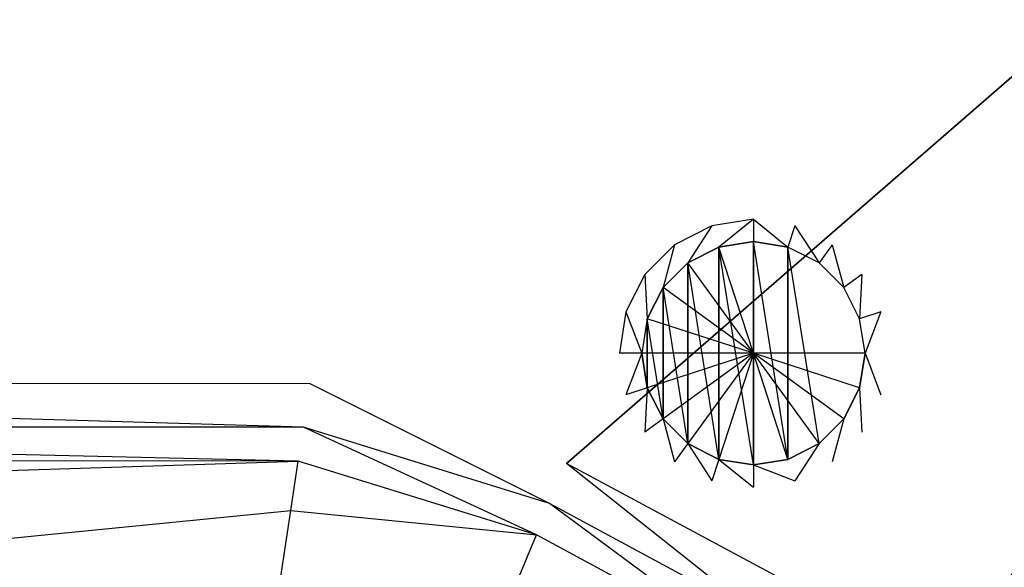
# Model space of a CAD drawing. Extents: x -1.7 to 0, y -0.9 to 0.
# Tile 3 of 5: x -0.85 to -0.52, y -0.63 to -0.45. Entities that reach past the tile are written whole.
import ezdxf

# ---------------------------------------------------------------- set-up
doc = ezdxf.new("R2010")
doc.units = 0
for name, color, linetype in [('L3_W_BA170SUB3LIV_1___REPLACEMT', 7, 'CONTINUOUS'), ('L4_VERTIEFUNG90___REPLACEMTFORE', 7, 'CONTINUOUS'), ('L5_ABLAUF75____REPLACEMTFOREMPT', 7, 'CONTINUOUS')]:
    doc.layers.add(name, color=color, linetype=linetype)

msp = doc.modelspace()

# ---------------------------------------------------------------- linework, layer by layer
at = {"layer": 'L3_W_BA170SUB3LIV_1___REPLACEMT', "color": 8}
for points, invisible_edges in [([(-1.254761, -0.572441), (-1.255144, -0.227632), (-0.237875, -0.227506), (-1.254761, -0.572441)], 13), ([(-1.254761, -0.572441), (-0.237875, -0.227506), (-0.752518, -0.572809), (-1.254761, -0.572441)], 10), ([(-0.752518, -0.572809), (-0.237875, -0.227506), (-0.666424, -0.59951), (-0.752518, -0.572809)], 13), ([(-0.666424, -0.59951), (-0.237875, -0.227506), (-0.593214, -0.638872), (-0.666424, -0.59951)], 10), ([(-0.593214, -0.638872), (-0.237875, -0.227506), (-0.545084, -0.678258), (-0.593214, -0.638872)], 13), ([(-0.545084, -0.678258), (-0.237875, -0.227506), (-0.513049, -0.697909), (-0.545084, -0.678258)], 10), ([(-1.254761, -0.572441), (-0.75473, -0.587399, 0.005483), (-1.255965, -0.587033, 0.005483), (-1.254761, -0.572441)], 13), ([(-0.75473, -0.587399, 0.005483), (-1.254761, -0.572441), (-0.752518, -0.572809), (-0.75473, -0.587399, 0.005483)], 14), ([(-0.752518, -0.572809), (-0.672081, -0.613032, 0.005483), (-0.75473, -0.587399, 0.005483), (-0.752518, -0.572809)], 13), ([(-0.672081, -0.613032, 0.005483), (-0.752518, -0.572809), (-0.666424, -0.59951), (-0.672081, -0.613032, 0.005483)], 14), ([(-1.255965, -0.587033, 0.005483), (-0.756452, -0.59876, 0.016078), (-1.256903, -0.598394, 0.016078), (-1.255965, -0.587033, 0.005483)], 13), ([(-0.756452, -0.59876, 0.016078), (-1.255965, -0.587033, 0.005483), (-0.75473, -0.587399, 0.005483), (-0.756452, -0.59876, 0.016078)], 14), ([(-0.75473, -0.587399, 0.005483), (-0.676487, -0.623561, 0.016078), (-0.756452, -0.59876, 0.016078), (-0.75473, -0.587399, 0.005483)], 13), ([(-0.676487, -0.623561, 0.016078), (-0.75473, -0.587399, 0.005483), (-0.672081, -0.613032, 0.005483), (-0.676487, -0.623561, 0.016078)], 14), ([(-0.756452, -0.59876, 0.016078), (-1.258267, -0.614932, 0.039062), (-1.256903, -0.598394, 0.016078), (-0.756452, -0.59876, 0.016078)], 13), ([(-1.258267, -0.614932, 0.039062), (-0.756452, -0.59876, 0.016078), (-0.758958, -0.615297, 0.039062), (-1.258267, -0.614932, 0.039062)], 14), ([(-0.676487, -0.623561, 0.016078), (-0.758958, -0.615297, 0.039062), (-0.756452, -0.59876, 0.016078), (-0.676487, -0.623561, 0.016078)], 13), ([(-0.666424, -0.59951), (-0.60135, -0.65106, 0.005483), (-0.672081, -0.613032, 0.005483), (-0.666424, -0.59951)], 13), ([(-0.60135, -0.65106, 0.005483), (-0.666424, -0.59951), (-0.593214, -0.638872), (-0.60135, -0.65106, 0.005483)], 14), ([(-0.758958, -0.615297, 0.039062), (-1.610033, -0.699675, 0.445049), (-1.258267, -0.614932, 0.039062), (-0.758958, -0.615297, 0.039062)], 13), ([(-0.672081, -0.613032, 0.005483), (-0.607686, -0.660551, 0.016078), (-0.676487, -0.623561, 0.016078), (-0.672081, -0.613032, 0.005483)], 13), ([(-0.607686, -0.660551, 0.016078), (-0.672081, -0.613032, 0.005483), (-0.60135, -0.65106, 0.005483), (-0.607686, -0.660551, 0.016078)], 14), ([(-1.610033, -0.699675, 0.445049), (-0.758958, -0.615297, 0.039062), (-0.771841, -0.700288, 0.445049), (-1.610033, -0.699675, 0.445049)], 14), ([(-0.682899, -0.638886, 0.039062), (-0.771841, -0.700288, 0.445049), (-0.758958, -0.615297, 0.039062), (-0.682899, -0.638886, 0.039062)], 13), ([(-0.758958, -0.615297, 0.039062), (-0.676487, -0.623561, 0.016078), (-0.682899, -0.638886, 0.039062), (-0.758958, -0.615297, 0.039062)], 14), ([(-0.607686, -0.660551, 0.016078), (-0.682899, -0.638886, 0.039062), (-0.676487, -0.623561, 0.016078), (-0.607686, -0.660551, 0.016078)], 13)]:
    msp.add_3dface(points, dxfattribs=dict(at, invisible_edges=invisible_edges))
at = {"layer": 'L4_VERTIEFUNG90___REPLACEMTFORE', "color": 8}
for points, invisible_edges in [([(-0.615229, -0.526895, 0.003), (-0.60364, -0.517559, 0.004), (-0.617546, -0.519762, 0.004), (-0.615229, -0.526895, 0.003)], 13), ([(-0.60364, -0.517559, 0.004), (-0.615229, -0.526895, 0.003), (-0.60364, -0.525059, 0.003), (-0.60364, -0.517559, 0.004)], 14), ([(-0.592052, -0.526895, 0.003), (-0.60364, -0.517559, 0.004), (-0.60364, -0.525059, 0.003), (-0.592052, -0.526895, 0.003)], 13), ([(-0.60364, -0.517559, 0.004), (-0.592052, -0.526895, 0.003), (-0.589735, -0.519762, 0.004), (-0.60364, -0.517559, 0.004)], 14), ([(-0.625682, -0.532221, 0.003), (-0.617546, -0.519762, 0.004), (-0.630091, -0.526154, 0.004), (-0.625682, -0.532221, 0.003)], 13), ([(-0.617546, -0.519762, 0.004), (-0.625682, -0.532221, 0.003), (-0.615229, -0.526895, 0.003), (-0.617546, -0.519762, 0.004)], 14), ([(-0.581598, -0.532221, 0.003), (-0.589735, -0.519762, 0.004), (-0.592052, -0.526895, 0.003), (-0.581598, -0.532221, 0.003)], 13), ([(-0.589735, -0.519762, 0.004), (-0.581598, -0.532221, 0.003), (-0.57719, -0.526154, 0.004), (-0.589735, -0.519762, 0.004)], 14), ([(-0.615229, -0.526895, 0.003), (-0.60364, -0.600059, 0.003), (-0.60364, -0.525059, 0.003), (-0.615229, -0.526895, 0.003)], 13), ([(-0.60364, -0.525059, 0.003), (-0.60364, -0.600059, 0.003), (-0.592052, -0.598224, 0.003), (-0.60364, -0.525059, 0.003)], 10), ([(-0.60364, -0.525059, 0.003), (-0.592052, -0.598224, 0.003), (-0.592052, -0.526895, 0.003), (-0.60364, -0.525059, 0.003)], 13), ([(-0.633979, -0.540518, 0.003), (-0.630091, -0.526154, 0.004), (-0.640046, -0.536109, 0.004), (-0.633979, -0.540518, 0.003)], 13), ([(-0.630091, -0.526154, 0.004), (-0.633979, -0.540518, 0.003), (-0.625682, -0.532221, 0.003), (-0.630091, -0.526154, 0.004)], 14), ([(-0.625682, -0.532221, 0.003), (-0.615229, -0.598224, 0.003), (-0.615229, -0.526895, 0.003), (-0.625682, -0.532221, 0.003)], 13), ([(-0.615229, -0.526895, 0.003), (-0.615229, -0.598224, 0.003), (-0.60364, -0.600059, 0.003), (-0.615229, -0.526895, 0.003)], 10), ([(-0.592052, -0.526895, 0.003), (-0.592052, -0.598224, 0.003), (-0.581598, -0.592898, 0.003), (-0.592052, -0.526895, 0.003)], 10), ([(-0.592052, -0.526895, 0.003), (-0.581598, -0.592898, 0.003), (-0.581598, -0.532221, 0.003), (-0.592052, -0.526895, 0.003)], 15), ([(-0.573302, -0.540518, 0.003), (-0.57719, -0.526154, 0.004), (-0.581598, -0.532221, 0.003), (-0.573302, -0.540518, 0.003)], 13), ([(-0.57719, -0.526154, 0.004), (-0.573302, -0.540518, 0.003), (-0.567235, -0.536109, 0.004), (-0.57719, -0.526154, 0.004)], 14), ([(-0.633979, -0.540518, 0.003), (-0.625682, -0.592898, 0.003), (-0.625682, -0.532221, 0.003), (-0.633979, -0.540518, 0.003)], 13), ([(-0.625682, -0.532221, 0.003), (-0.625682, -0.592898, 0.003), (-0.615229, -0.598224, 0.003), (-0.625682, -0.532221, 0.003)], 10), ([(-0.581598, -0.532221, 0.003), (-0.581598, -0.592898, 0.003), (-0.573302, -0.584601, 0.003), (-0.581598, -0.532221, 0.003)], 15), ([(-0.581598, -0.532221, 0.003), (-0.573302, -0.584601, 0.003), (-0.573302, -0.540518, 0.003), (-0.581598, -0.532221, 0.003)], 15), ([(-0.639305, -0.550971, 0.003), (-0.640046, -0.536109, 0.004), (-0.646438, -0.548654, 0.004), (-0.639305, -0.550971, 0.003)], 13), ([(-0.640046, -0.536109, 0.004), (-0.639305, -0.550971, 0.003), (-0.633979, -0.540518, 0.003), (-0.640046, -0.536109, 0.004)], 14), ([(-0.567976, -0.550971, 0.003), (-0.567235, -0.536109, 0.004), (-0.573302, -0.540518, 0.003), (-0.567976, -0.550971, 0.003)], 13), ([(-0.567235, -0.536109, 0.004), (-0.567976, -0.550971, 0.003), (-0.560843, -0.548654, 0.004), (-0.567235, -0.536109, 0.004)], 14), ([(-0.639305, -0.550971, 0.003), (-0.633979, -0.584601, 0.003), (-0.633979, -0.540518, 0.003), (-0.639305, -0.550971, 0.003)], 13), ([(-0.633979, -0.540518, 0.003), (-0.633979, -0.584601, 0.003), (-0.625682, -0.592898, 0.003), (-0.633979, -0.540518, 0.003)], 10), ([(-0.573302, -0.540518, 0.003), (-0.573302, -0.584601, 0.003), (-0.567976, -0.574148, 0.003), (-0.573302, -0.540518, 0.003)], 15), ([(-0.573302, -0.540518, 0.003), (-0.567976, -0.574148, 0.003), (-0.567976, -0.550971, 0.003), (-0.573302, -0.540518, 0.003)], 15), ([(-0.64114, -0.562559, 0.003), (-0.646438, -0.548654, 0.004), (-0.64864, -0.562559, 0.004), (-0.64114, -0.562559, 0.003)], 13), ([(-0.646438, -0.548654, 0.004), (-0.64114, -0.562559, 0.003), (-0.639305, -0.550971, 0.003), (-0.646438, -0.548654, 0.004)], 14), ([(-0.56614, -0.562559, 0.003), (-0.560843, -0.548654, 0.004), (-0.567976, -0.550971, 0.003), (-0.56614, -0.562559, 0.003)], 13), ([(-0.560843, -0.548654, 0.004), (-0.56614, -0.562559, 0.003), (-0.55864, -0.562559, 0.004), (-0.560843, -0.548654, 0.004)], 14), ([(-0.639305, -0.574148, 0.003), (-0.639305, -0.550971, 0.003), (-0.64114, -0.562559, 0.003), (-0.639305, -0.574148, 0.003)], 13), ([(-0.639305, -0.550971, 0.003), (-0.639305, -0.574148, 0.003), (-0.633979, -0.584601, 0.003), (-0.639305, -0.550971, 0.003)], 10), ([(-0.567976, -0.550971, 0.003), (-0.567976, -0.574148, 0.003), (-0.56614, -0.562559, 0.003), (-0.567976, -0.550971, 0.003)], 15), ([(-0.646438, -0.576465, 0.004), (-0.64114, -0.562559, 0.003), (-0.64864, -0.562559, 0.004), (-0.646438, -0.576465, 0.004)], 13), ([(-0.64114, -0.562559, 0.003), (-0.646438, -0.576465, 0.004), (-0.639305, -0.574148, 0.003), (-0.64114, -0.562559, 0.003)], 14), ([(-0.560843, -0.576465, 0.004), (-0.56614, -0.562559, 0.003), (-0.567976, -0.574148, 0.003), (-0.560843, -0.576465, 0.004)], 13), ([(-0.56614, -0.562559, 0.003), (-0.560843, -0.576465, 0.004), (-0.55864, -0.562559, 0.004), (-0.56614, -0.562559, 0.003)], 14), ([(-0.640046, -0.58901, 0.004), (-0.639305, -0.574148, 0.003), (-0.646438, -0.576465, 0.004), (-0.640046, -0.58901, 0.004)], 13), ([(-0.639305, -0.574148, 0.003), (-0.640046, -0.58901, 0.004), (-0.633979, -0.584601, 0.003), (-0.639305, -0.574148, 0.003)], 14), ([(-0.567235, -0.58901, 0.004), (-0.567976, -0.574148, 0.003), (-0.573302, -0.584601, 0.003), (-0.567235, -0.58901, 0.004)], 13), ([(-0.567976, -0.574148, 0.003), (-0.567235, -0.58901, 0.004), (-0.560843, -0.576465, 0.004), (-0.567976, -0.574148, 0.003)], 14), ([(-0.630091, -0.598965, 0.004), (-0.633979, -0.584601, 0.003), (-0.640046, -0.58901, 0.004), (-0.630091, -0.598965, 0.004)], 13), ([(-0.633979, -0.584601, 0.003), (-0.630091, -0.598965, 0.004), (-0.625682, -0.592898, 0.003), (-0.633979, -0.584601, 0.003)], 14), ([(-0.57719, -0.598965, 0.004), (-0.573302, -0.584601, 0.003), (-0.581598, -0.592898, 0.003), (-0.57719, -0.598965, 0.004)], 13), ([(-0.573302, -0.584601, 0.003), (-0.57719, -0.598965, 0.004), (-0.567235, -0.58901, 0.004), (-0.573302, -0.584601, 0.003)], 14), ([(-0.617546, -0.605357, 0.004), (-0.625682, -0.592898, 0.003), (-0.630091, -0.598965, 0.004), (-0.617546, -0.605357, 0.004)], 13), ([(-0.625682, -0.592898, 0.003), (-0.617546, -0.605357, 0.004), (-0.615229, -0.598224, 0.003), (-0.625682, -0.592898, 0.003)], 14), ([(-0.589735, -0.605357, 0.004), (-0.581598, -0.592898, 0.003), (-0.592052, -0.598224, 0.003), (-0.589735, -0.605357, 0.004)], 13), ([(-0.581598, -0.592898, 0.003), (-0.589735, -0.605357, 0.004), (-0.57719, -0.598965, 0.004), (-0.581598, -0.592898, 0.003)], 14), ([(-0.60364, -0.607559, 0.004), (-0.615229, -0.598224, 0.003), (-0.617546, -0.605357, 0.004), (-0.60364, -0.607559, 0.004)], 13), ([(-0.615229, -0.598224, 0.003), (-0.60364, -0.607559, 0.004), (-0.60364, -0.600059, 0.003), (-0.615229, -0.598224, 0.003)], 14), ([(-0.60364, -0.600059, 0.003), (-0.589735, -0.605357, 0.004), (-0.592052, -0.598224, 0.003), (-0.60364, -0.600059, 0.003)], 14), ([(-0.589735, -0.605357, 0.004), (-0.60364, -0.600059, 0.003), (-0.60364, -0.607559, 0.004), (-0.589735, -0.605357, 0.004)], 13)]:
    msp.add_3dface(points, dxfattribs=dict(at, invisible_edges=invisible_edges))
at = {"layer": 'L5_ABLAUF75____REPLACEMTFOREMPT', "color": 8}
for points, invisible_edges in [([(-0.60364, -0.525059, 0.004), (-0.615229, -0.526895, 0.004), (-0.60364, -0.562559, 0.005), (-0.60364, -0.525059, 0.004)], 14), ([(-0.615229, -0.526895, 0.003), (-0.60364, -0.525059, 0.004), (-0.60364, -0.525059, 0.003), (-0.615229, -0.526895, 0.003)], 13), ([(-0.60364, -0.525059, 0.004), (-0.615229, -0.526895, 0.003), (-0.615229, -0.526895, 0.004), (-0.60364, -0.525059, 0.004)], 14), ([(-0.60364, -0.600059, 0.003), (-0.615229, -0.526895, 0.003), (-0.60364, -0.525059, 0.003), (-0.60364, -0.600059, 0.003)], 13), ([(-0.592052, -0.526895, 0.004), (-0.60364, -0.525059, 0.004), (-0.60364, -0.562559, 0.005), (-0.592052, -0.526895, 0.004)], 14), ([(-0.60364, -0.525059, 0.004), (-0.592052, -0.526895, 0.003), (-0.60364, -0.525059, 0.003), (-0.60364, -0.525059, 0.004)], 13), ([(-0.592052, -0.526895, 0.003), (-0.60364, -0.525059, 0.004), (-0.592052, -0.526895, 0.004), (-0.592052, -0.526895, 0.003)], 14), ([(-0.60364, -0.600059, 0.003), (-0.60364, -0.525059, 0.003), (-0.592052, -0.598224, 0.003), (-0.60364, -0.600059, 0.003)], 10), ([(-0.592052, -0.598224, 0.003), (-0.60364, -0.525059, 0.003), (-0.592052, -0.526895, 0.003), (-0.592052, -0.598224, 0.003)], 13), ([(-0.60364, -0.562559, 0.005), (-0.615229, -0.526895, 0.004), (-0.625682, -0.532221, 0.004), (-0.60364, -0.562559, 0.005)], 14), ([(-0.625682, -0.532221, 0.003), (-0.615229, -0.526895, 0.004), (-0.615229, -0.526895, 0.003), (-0.625682, -0.532221, 0.003)], 13), ([(-0.615229, -0.526895, 0.004), (-0.625682, -0.532221, 0.003), (-0.625682, -0.532221, 0.004), (-0.615229, -0.526895, 0.004)], 14), ([(-0.615229, -0.598224, 0.003), (-0.625682, -0.532221, 0.003), (-0.615229, -0.526895, 0.003), (-0.615229, -0.598224, 0.003)], 13), ([(-0.615229, -0.598224, 0.003), (-0.615229, -0.526895, 0.003), (-0.60364, -0.600059, 0.003), (-0.615229, -0.598224, 0.003)], 10), ([(-0.581598, -0.532221, 0.004), (-0.592052, -0.526895, 0.004), (-0.60364, -0.562559, 0.005), (-0.581598, -0.532221, 0.004)], 14), ([(-0.592052, -0.526895, 0.004), (-0.581598, -0.532221, 0.003), (-0.592052, -0.526895, 0.003), (-0.592052, -0.526895, 0.004)], 13), ([(-0.581598, -0.532221, 0.003), (-0.592052, -0.526895, 0.004), (-0.581598, -0.532221, 0.004), (-0.581598, -0.532221, 0.003)], 14), ([(-0.592052, -0.598224, 0.003), (-0.592052, -0.526895, 0.003), (-0.581598, -0.592898, 0.003), (-0.592052, -0.598224, 0.003)], 10), ([(-0.581598, -0.592898, 0.003), (-0.592052, -0.526895, 0.003), (-0.581598, -0.532221, 0.003), (-0.581598, -0.592898, 0.003)], 15), ([(-0.60364, -0.562559, 0.005), (-0.625682, -0.532221, 0.004), (-0.633979, -0.540518, 0.004), (-0.60364, -0.562559, 0.005)], 14), ([(-0.633979, -0.540518, 0.003), (-0.625682, -0.532221, 0.004), (-0.625682, -0.532221, 0.003), (-0.633979, -0.540518, 0.003)], 13), ([(-0.625682, -0.532221, 0.004), (-0.633979, -0.540518, 0.003), (-0.633979, -0.540518, 0.004), (-0.625682, -0.532221, 0.004)], 14), ([(-0.625682, -0.592898, 0.003), (-0.633979, -0.540518, 0.003), (-0.625682, -0.532221, 0.003), (-0.625682, -0.592898, 0.003)], 13), ([(-0.625682, -0.592898, 0.003), (-0.625682, -0.532221, 0.003), (-0.615229, -0.598224, 0.003), (-0.625682, -0.592898, 0.003)], 10), ([(-0.573302, -0.540518, 0.004), (-0.581598, -0.532221, 0.004), (-0.60364, -0.562559, 0.005), (-0.573302, -0.540518, 0.004)], 14), ([(-0.581598, -0.532221, 0.003), (-0.573302, -0.540518, 0.004), (-0.573302, -0.540518, 0.003), (-0.581598, -0.532221, 0.003)], 13), ([(-0.573302, -0.540518, 0.004), (-0.581598, -0.532221, 0.003), (-0.581598, -0.532221, 0.004), (-0.573302, -0.540518, 0.004)], 14), ([(-0.581598, -0.592898, 0.003), (-0.581598, -0.532221, 0.003), (-0.573302, -0.584601, 0.003), (-0.581598, -0.592898, 0.003)], 15), ([(-0.573302, -0.584601, 0.003), (-0.581598, -0.532221, 0.003), (-0.573302, -0.540518, 0.003), (-0.573302, -0.584601, 0.003)], 15), ([(-0.60364, -0.562559, 0.005), (-0.633979, -0.540518, 0.004), (-0.639305, -0.550971, 0.004), (-0.60364, -0.562559, 0.005)], 14), ([(-0.639305, -0.550971, 0.004), (-0.633979, -0.540518, 0.003), (-0.639305, -0.550971, 0.003), (-0.639305, -0.550971, 0.004)], 13), ([(-0.633979, -0.540518, 0.003), (-0.639305, -0.550971, 0.004), (-0.633979, -0.540518, 0.004), (-0.633979, -0.540518, 0.003)], 14), ([(-0.633979, -0.584601, 0.003), (-0.639305, -0.550971, 0.003), (-0.633979, -0.540518, 0.003), (-0.633979, -0.584601, 0.003)], 13), ([(-0.633979, -0.584601, 0.003), (-0.633979, -0.540518, 0.003), (-0.625682, -0.592898, 0.003), (-0.633979, -0.584601, 0.003)], 10), ([(-0.567976, -0.550971, 0.004), (-0.573302, -0.540518, 0.004), (-0.60364, -0.562559, 0.005), (-0.567976, -0.550971, 0.004)], 14), ([(-0.573302, -0.540518, 0.003), (-0.567976, -0.550971, 0.004), (-0.567976, -0.550971, 0.003), (-0.573302, -0.540518, 0.003)], 13), ([(-0.567976, -0.550971, 0.004), (-0.573302, -0.540518, 0.003), (-0.573302, -0.540518, 0.004), (-0.567976, -0.550971, 0.004)], 14), ([(-0.573302, -0.584601, 0.003), (-0.573302, -0.540518, 0.003), (-0.567976, -0.574148, 0.003), (-0.573302, -0.584601, 0.003)], 15), ([(-0.567976, -0.574148, 0.003), (-0.573302, -0.540518, 0.003), (-0.567976, -0.550971, 0.003), (-0.567976, -0.574148, 0.003)], 15), ([(-0.60364, -0.562559, 0.005), (-0.639305, -0.550971, 0.004), (-0.64114, -0.562559, 0.004), (-0.60364, -0.562559, 0.005)], 14), ([(-0.64114, -0.562559, 0.004), (-0.639305, -0.550971, 0.003), (-0.64114, -0.562559, 0.003), (-0.64114, -0.562559, 0.004)], 13), ([(-0.639305, -0.550971, 0.003), (-0.64114, -0.562559, 0.004), (-0.639305, -0.550971, 0.004), (-0.639305, -0.550971, 0.003)], 14), ([(-0.639305, -0.550971, 0.003), (-0.639305, -0.574148, 0.003), (-0.64114, -0.562559, 0.003), (-0.639305, -0.550971, 0.003)], 13), ([(-0.639305, -0.574148, 0.003), (-0.639305, -0.550971, 0.003), (-0.633979, -0.584601, 0.003), (-0.639305, -0.574148, 0.003)], 10), ([(-0.56614, -0.562559, 0.004), (-0.567976, -0.550971, 0.004), (-0.60364, -0.562559, 0.005), (-0.56614, -0.562559, 0.004)], 14), ([(-0.567976, -0.550971, 0.003), (-0.56614, -0.562559, 0.004), (-0.56614, -0.562559, 0.003), (-0.567976, -0.550971, 0.003)], 13), ([(-0.56614, -0.562559, 0.004), (-0.567976, -0.550971, 0.003), (-0.567976, -0.550971, 0.004), (-0.56614, -0.562559, 0.004)], 14), ([(-0.567976, -0.574148, 0.003), (-0.567976, -0.550971, 0.003), (-0.56614, -0.562559, 0.003), (-0.567976, -0.574148, 0.003)], 15), ([(-0.60364, -0.562559, 0.005), (-0.64114, -0.562559, 0.004), (-0.639305, -0.574148, 0.004), (-0.60364, -0.562559, 0.005)], 14), ([(-0.639305, -0.574148, 0.004), (-0.64114, -0.562559, 0.003), (-0.639305, -0.574148, 0.003), (-0.639305, -0.574148, 0.004)], 13), ([(-0.64114, -0.562559, 0.003), (-0.639305, -0.574148, 0.004), (-0.64114, -0.562559, 0.004), (-0.64114, -0.562559, 0.003)], 14), ([(-0.60364, -0.562559, 0.005), (-0.639305, -0.574148, 0.004), (-0.633979, -0.584601, 0.004), (-0.60364, -0.562559, 0.005)], 14), ([(-0.60364, -0.562559, 0.005), (-0.633979, -0.584601, 0.004), (-0.625682, -0.592898, 0.004), (-0.60364, -0.562559, 0.005)], 14), ([(-0.60364, -0.562559, 0.005), (-0.625682, -0.592898, 0.004), (-0.615229, -0.598224, 0.004), (-0.60364, -0.562559, 0.005)], 14), ([(-0.60364, -0.562559, 0.005), (-0.615229, -0.598224, 0.004), (-0.60364, -0.600059, 0.004), (-0.60364, -0.562559, 0.005)], 14), ([(-0.56614, -0.562559, 0.004), (-0.60364, -0.562559, 0.005), (-0.567976, -0.574148, 0.004), (-0.56614, -0.562559, 0.004)], 14), ([(-0.567976, -0.574148, 0.004), (-0.60364, -0.562559, 0.005), (-0.573302, -0.584601, 0.004), (-0.567976, -0.574148, 0.004)], 14), ([(-0.573302, -0.584601, 0.004), (-0.60364, -0.562559, 0.005), (-0.581598, -0.592898, 0.004), (-0.573302, -0.584601, 0.004)], 14), ([(-0.581598, -0.592898, 0.004), (-0.60364, -0.562559, 0.005), (-0.592052, -0.598224, 0.004), (-0.581598, -0.592898, 0.004)], 14), ([(-0.592052, -0.598224, 0.004), (-0.60364, -0.562559, 0.005), (-0.60364, -0.600059, 0.004), (-0.592052, -0.598224, 0.004)], 14), ([(-0.56614, -0.562559, 0.003), (-0.567976, -0.574148, 0.004), (-0.567976, -0.574148, 0.003), (-0.56614, -0.562559, 0.003)], 13), ([(-0.567976, -0.574148, 0.004), (-0.56614, -0.562559, 0.003), (-0.56614, -0.562559, 0.004), (-0.567976, -0.574148, 0.004)], 14), ([(-0.633979, -0.584601, 0.004), (-0.639305, -0.574148, 0.003), (-0.633979, -0.584601, 0.003), (-0.633979, -0.584601, 0.004)], 13), ([(-0.639305, -0.574148, 0.003), (-0.633979, -0.584601, 0.004), (-0.639305, -0.574148, 0.004), (-0.639305, -0.574148, 0.003)], 14), ([(-0.567976, -0.574148, 0.003), (-0.573302, -0.584601, 0.004), (-0.573302, -0.584601, 0.003), (-0.567976, -0.574148, 0.003)], 13), ([(-0.573302, -0.584601, 0.004), (-0.567976, -0.574148, 0.003), (-0.567976, -0.574148, 0.004), (-0.573302, -0.584601, 0.004)], 14), ([(-0.625682, -0.592898, 0.004), (-0.633979, -0.584601, 0.003), (-0.625682, -0.592898, 0.003), (-0.625682, -0.592898, 0.004)], 13), ([(-0.633979, -0.584601, 0.003), (-0.625682, -0.592898, 0.004), (-0.633979, -0.584601, 0.004), (-0.633979, -0.584601, 0.003)], 14), ([(-0.573302, -0.584601, 0.004), (-0.581598, -0.592898, 0.003), (-0.573302, -0.584601, 0.003), (-0.573302, -0.584601, 0.004)], 13), ([(-0.581598, -0.592898, 0.003), (-0.573302, -0.584601, 0.004), (-0.581598, -0.592898, 0.004), (-0.581598, -0.592898, 0.003)], 14), ([(-0.615229, -0.598224, 0.003), (-0.625682, -0.592898, 0.004), (-0.625682, -0.592898, 0.003), (-0.615229, -0.598224, 0.003)], 13), ([(-0.625682, -0.592898, 0.004), (-0.615229, -0.598224, 0.003), (-0.615229, -0.598224, 0.004), (-0.625682, -0.592898, 0.004)], 14), ([(-0.581598, -0.592898, 0.004), (-0.592052, -0.598224, 0.003), (-0.581598, -0.592898, 0.003), (-0.581598, -0.592898, 0.004)], 13), ([(-0.592052, -0.598224, 0.003), (-0.581598, -0.592898, 0.004), (-0.592052, -0.598224, 0.004), (-0.592052, -0.598224, 0.003)], 14), ([(-0.60364, -0.600059, 0.003), (-0.615229, -0.598224, 0.004), (-0.615229, -0.598224, 0.003), (-0.60364, -0.600059, 0.003)], 13), ([(-0.615229, -0.598224, 0.004), (-0.60364, -0.600059, 0.003), (-0.60364, -0.600059, 0.004), (-0.615229, -0.598224, 0.004)], 14), ([(-0.592052, -0.598224, 0.004), (-0.60364, -0.600059, 0.003), (-0.592052, -0.598224, 0.003), (-0.592052, -0.598224, 0.004)], 13), ([(-0.60364, -0.600059, 0.003), (-0.592052, -0.598224, 0.004), (-0.60364, -0.600059, 0.004), (-0.60364, -0.600059, 0.003)], 14)]:
    msp.add_3dface(points, dxfattribs=dict(at, invisible_edges=invisible_edges))

doc.saveas('drawing.dxf')
